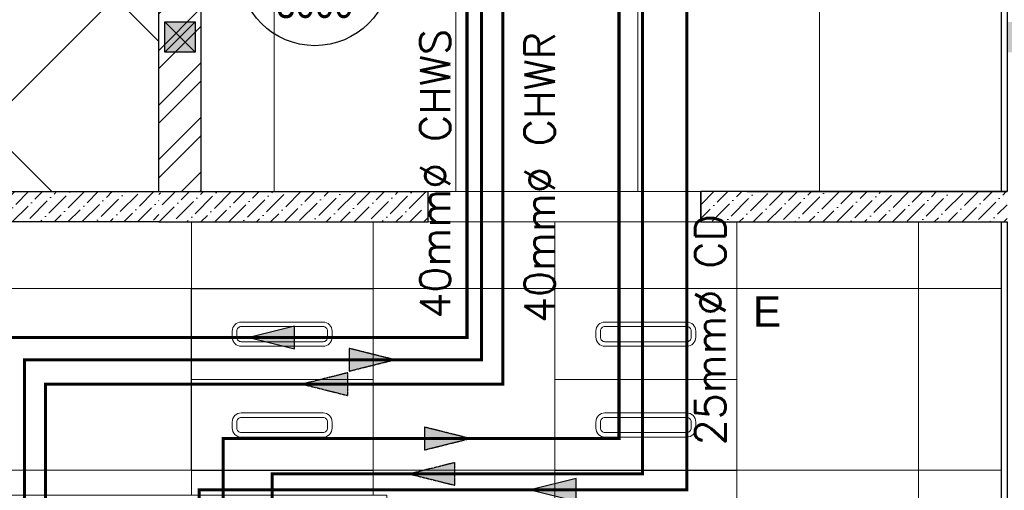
# Model space of a CAD drawing. Header units: millimetres. Extents: x -1469 to 52323, y -1368 to 13830.
# Tile 31 of 85: x 13991 to 17241, y 2534 to 4087. Entities that reach past the tile are written whole.
import ezdxf
from ezdxf.enums import TextEntityAlignment as Align

# ---------------------------------------------------------------- set-up
doc = ezdxf.new("R2010")
doc.units = ezdxf.units.MM
for name, pattern in [('( Hidden )', [0.375, 0.25, -0.125]), ('CENTER', [2, 1.25, -0.25, 0.25, -0.25]), ('PHANTOM', [2.5, 1.25, -0.25, 0.25, -0.25, 0.25, -0.25])]:
    doc.linetypes.add(name, pattern=pattern)
for name, color, linetype, lineweight in [('a- flr dim 02', 1, 'Continuous', 30), ('A-GA DIM', 1, 'Continuous', 5), ('A-LIGHT', 1, 'Continuous', 5), ('A-LINTEL', 252, '( Hidden )', 0), ('A-Wall & Column', 2, 'Continuous', 0)]:
    doc.layers.add(name, color=color, linetype=linetype, lineweight=lineweight)
for name, color, linetype, lineweight, true_color in [('A-100MM', 7, 'Continuous', 0, 0xff5c5c), ('A-CEILING-01', 7, 'Continuous', 5, 0xd56ca8), ('A-CEILING-04', 7, 'Continuous', 5, 0x2776bb), ('A-CEILING-05', 7, 'Continuous', 5, 0x139b48), ('M-MEP-ELLG-LIGHT', 5, 'Continuous', 15, 0x0000ff)]:
    doc.layers.add(name, color=color, linetype=linetype, lineweight=lineweight, true_color=true_color)
for name, color, linetype, true_color in [('A-140MM', 7, 'Continuous', 0x9f7fff), ('A-COLOUMN', 5, 'Continuous', 0x0000ff), ('ACMV-CD-PIPE', 3, 'Continuous', 0x00ff00), ('ACMV-CHWR-PIPE', 7, 'Continuous', 0xa5527c), ('ACMV-CHWS-PIPE', 7, 'Continuous', 0xdf7fff), ('ACMV-EQP-DX', 30, 'Continuous', 0xff7f00), ('RCP LAYOUT', 9, 'Continuous', 0x808080)]:
    doc.layers.add(name, color=color, linetype=linetype, true_color=true_color)
for name, color, linetype in [('ACMV-CD-PIPE-TEXT', 7, 'Continuous'), ('ACMV-MEPF_General Text', 7, 'Continuous'), ('ACMV-PIPE-TEXT', 7, 'Continuous'), ('Legend', 7, 'Continuous')]:
    doc.layers.add(name, color=color, linetype=linetype)
doc.styles.add('Arial Narrow', font='ARIALN.TTF')
doc.styles.get("Standard").update_dxf_attribs({"font": 'arial.ttf'})

# ---------------------------------------------------------------- blocks, each defined once
blk = doc.blocks.new('A$C81f607aa')
at = {"layer": 'A-100MM', "true_color": 0x808080, "transparency": 33554687}
h = blk.add_hatch(dxfattribs=at)
h.set_pattern_fill('ANSI36', color=8, scale=260)
h.set_pattern_definition([(45, (451552.75, 161833.772), (17.2357278, 63.1976686), [81.25, -16.25, 0, -16.25])])
h.paths.add_polyline_path([(-750, 3420), (-1592, 3420), (-1592, 3520), (-750, 3520)])
h = blk.add_hatch(dxfattribs=at)
h.set_pattern_fill('ANSI36', color=8, scale=260)
h.set_pattern_definition([(45, (0, 0), (17.23573, 63.19767), [81.25, -16.25, 0, -16.25])])
h.paths.add_polyline_path([(138.8, 3420), (138.8, 3520), (-750, 3520), (-750, 3420)])
h = blk.add_hatch(dxfattribs=at)
h.set_pattern_fill('ANSI36', color=8, scale=260)
h.set_pattern_definition([(45, (451552.75, 162145.904), (17.2357278, 63.1976686), [81.25, -16.25, 0, -16.25])])
h.paths.add_polyline_path([(2050, 3520), (1038.8, 3520), (1038.8, 3420), (2050, 3420)])
at = {"layer": 'A-140MM', "lineweight": 0, "true_color": 0x808080}
h = blk.add_hatch(dxfattribs=at)
h.set_pattern_fill('ANSI32', color=8, scale=340)
h.set_pattern_definition([(45, (451552.75, 162145.9), (-90.156115, 90.156115), []), (45, (451612.86, 162145.9), (-90.156115, 90.156115), [])])
h.paths.add_polyline_path([(-610, 5920), (-750, 5920), (-750, 3520), (-610, 3520)])
h.paths.add_polyline_path([(-610, 8540), (-750, 8540), (-750, 6920), (-610, 6920)])
h.paths.add_polyline_path([(-750, 9370), (-610, 9370), (-610, 9520), (-750, 9520)])
at = {"layer": 'a- flr dim 02', "color": 8, "lineweight": -3, "true_color": 0x808080}
blk.add_lwpolyline([(2050, 9520), (2050, 3520), (1038.8, 3520), (1038.8, 3420), (2050, 3420), (2050, 2170)], dxfattribs=at)
at = {"layer": 'A-LINTEL', "color": 8, "lineweight": 0, "ltscale": 8, "true_color": 0x808080}
for points in [[(1038.8, 3520), (138.8, 3520)], [(138.8, 3420), (1038.8, 3420)]]:
    blk.add_lwpolyline(points, dxfattribs=at)
at = {"layer": 'A-Wall & Column', "color": 8, "lineweight": -3, "true_color": 0x808080}
for p, q in [((-750, 3520), (-750, 9620)), ((-610, 3520), (-610, 9520)), ((2030, 9520), (2030, 3520)), ((-750, 3520), (138.8, 3520)), ((138.8, 3420), (138.8, 3520)), ((1038.8, 3420), (1038.8, 3520)), ((1190.9, 3520), (2050, 3520)), ((-750, 3420), (138.8, 3420)), ((1190.9, 3420), (2050, 3420)), ((2030, 3420), (2030, 2170))]:
    blk.add_line(p, q, dxfattribs=at)
blk.add_lwpolyline([(-750, 3420), (-1592, 3420), (-1592, 3520), (-750, 3520)], dxfattribs=at)
blk = doc.blocks.new('LIGHT-600X600MM')
at = {"color": 0}
blk.add_line((300, 0), (-300, 0), dxfattribs=at)
blk.add_lwpolyline([(-300, 300), (-300, -300), (300, -300), (300, 300)], close=True, dxfattribs=at)
for points in [[(-165, 160), (-165, 140, 0.414214), (-135, 110), (135, 110, 0.414214), (165, 140), (165, 160, 0.414214), (135, 190), (-135, 190, 0.414214)], [(-150, 160), (-150, 140, 0.414214), (-135, 125), (135, 125, 0.414214), (150, 140), (150, 160, 0.414214), (135, 175), (-135, 175, 0.414214)], [(-165, -160), (-165, -140, -0.414214), (-135, -110), (135, -110, -0.414214), (165, -140), (165, -160, -0.414214), (135, -190), (-135, -190, -0.414214)], [(-150, -160), (-150, -140, -0.414214), (-135, -125), (135, -125, -0.414214), (150, -140), (150, -160, -0.414214), (135, -175), (-135, -175, -0.414214)]]:
    blk.add_lwpolyline(points, format="xyb", close=True, dxfattribs=at)
blk.add_attdef('E', text='', height=100).set_placement((400, 250), align=Align.MIDDLE_CENTER)
blk = doc.blocks.new('A$C98a85b24')
at = {"layer": 'M-MEP-ELLG-LIGHT', "color": 8, "true_color": 0x808080}
blk.add_blockref('LIGHT-600X600MM', (10667, 2899.7), dxfattribs=at)
ref = blk.add_blockref('LIGHT-600X600MM', (11867.4, 2899.8), dxfattribs=at)
ref.add_attrib('E', 'E', dxfattribs={"layer": '0', "color": 0, "height": 100}).set_placement((12267.4, 3124.8), align=Align.MIDDLE_CENTER)
blk = doc.blocks.new('A$C4c94997f')
at = {"true_color": 0x808080}
h = blk.add_hatch(color=8, dxfattribs=at)
h.dxf.hatch_style = 1
h.paths.add_polyline_path([(-2880, 0), (-2780, 0), (-2780, -100), (-2880, -100)])
h.paths.add_polyline_path([(-100, 0), (0, 0), (0, -100), (-100, -100)])
h.paths.add_polyline_path([(-2880, -1812), (-2780, -1812), (-2780, -1912), (-2880, -1912)])
h.paths.add_polyline_path([(-2880, -3630), (-2780, -3630), (-2780, -3730), (-2880, -3730)])
h.paths.add_polyline_path([(-2880, -5440), (-2780, -5440), (-2780, -5540), (-2880, -5540)])
h.paths.add_polyline_path([(-2148, -7250), (-2048, -7250), (-2048, -7350), (-2148, -7350)])
h.paths.add_polyline_path([(-100, -7250), (0, -7250), (0, -7350), (-100, -7350)])
h.paths.add_polyline_path([(-100, -5440), (0, -5440), (0, -5540), (-100, -5540)])
h.paths.add_polyline_path([(-100, -3630), (0, -3630), (0, -3730), (-100, -3730)])
h.paths.add_polyline_path([(-100, -1812), (0, -1812), (0, -1912), (-100, -1912)])
at = {"layer": 'A-COLOUMN', "color": 8, "true_color": 0x808080}
for p, q in [((-2780, -5440), (-2880, -5540)), ((-2880, -5440), (-2780, -5540))]:
    blk.add_line(p, q, dxfattribs=at)
blk.add_lwpolyline([(-2880, -5440), (-2780, -5440), (-2780, -5540), (-2880, -5540)], close=True, dxfattribs=at)
blk = doc.blocks.new('A$C256bf26b')
at = {"layer": 'A-CEILING-01', "true_color": 0x808080}
h = blk.add_hatch(dxfattribs=at)
h.set_pattern_fill('ANSI37', color=8, scale=2000)
h.set_pattern_definition([(45, (0, 0), (-176.7767, 176.7767), []), (135, (0, 0), (-176.7767, -176.7767), [])])
edge = h.paths.add_edge_path()
edge.add_line((17350, 13380), (12020, 13380))
edge.add_line((12020, 13380), (12020, 13280))
edge.add_line((12020, 13280), (11820, 13280))
edge.add_line((11820, 13280), (11820, 13380))
edge.add_line((11820, 13380), (6090, 13380))
edge.add_line((6090, 13380), (6090, 13280))
edge.add_line((6090, 13280), (5890, 13280))
edge.add_line((5890, 13280), (5890, 13380))
edge.add_line((5890, 13380), (350, 13380))
edge.add_line((350, 13380), (200, 13380))
edge.add_line((200, 13380), (200, 4520))
edge.add_line((200, 4520), (650, 4520))
edge.add_line((650, 4520), (650, 4220))
edge.add_line((650, 4220), (200, 4220))
edge.add_line((200, 4220), (200, 3270))
edge.add_line((200, 3270), (3945, 3270))
edge.add_line((3945, 3270), (3945, 3920))
edge.add_line((3945, 3920), (6135, 3920))
edge.add_line((6135, 3920), (6135, 3270))
edge.add_line((6135, 3270), (9805, 3270))
edge.add_line((9805, 3270), (9805, 3070))
edge.add_line((9805, 3070), (10125.7, 3070))
edge.add_line((10125.7, 3070), (10125.7, 3423))
edge.add_line((10125.7, 3423), (11242.1, 4539.4))
edge.add_line((11242.1, 4539.4), (10770.1, 5011.3))
edge.add_line((10770.1, 5011.3), (11904.4, 6145.6))
edge.add_line((11904.4, 6145.6), (14298.8, 8540))
edge.add_line((14298.8, 8540), (14450, 8540))
edge.add_line((14450, 8540), (14450, 9620))
edge.add_line((14450, 9620), (14450, 12330))
edge.add_arc((15200, 12330), 750, 90, 180, ccw=False)
edge.add_line((15200, 13080), (17350, 13080))
edge.add_line((17350, 13080), (17350, 13380))
h.paths.add_polyline_path([(5890.1, 11294.2), (6090.1, 11294.2), (6090.1, 11094.2), (5890.1, 11094.2)], flags=16)
h.paths.add_polyline_path([(5890.1, 9330), (6090.1, 9330), (6090.1, 9130), (5890.1, 9130)], flags=16)
h.paths.add_polyline_path([(5890, 8418.4), (6090, 8418.4), (6090, 8218.4), (5890, 8218.4)], flags=16)
h.paths.add_polyline_path([(5890, 6030), (6090, 6030), (6090, 5830), (5890, 5830)], flags=16)
h.paths.add_polyline_path([(11820, 8418.4), (12020, 8418.4), (12020, 8218.4), (11820, 8218.4)], flags=16)
h.paths.add_polyline_path([(11820, 9330), (12020, 9330), (12020, 9130), (11820, 9130)], flags=16)
h.paths.add_polyline_path([(11820.1, 11294.2), (12020.1, 11294.2), (12020.1, 11094.2), (11820.1, 11094.2)], flags=16)
at = {"layer": 'A-CEILING-04', "true_color": 0x808080}
h = blk.add_hatch(dxfattribs=at)
h.set_pattern_fill('_USER', color=8, scale=600, angle=134.95, double=1, pattern_type=0)
h.set_pattern_definition([(134.95, (10911.55, 5011.3), (-424.634, -423.89), []), (224.95, (10911.55, 5011.3), (423.89, -424.634), [])])
h.paths.add_polyline_path([(14450, 6923.4), (14450, 7988.8), (14169.5, 8269.3), (11987.9, 6087.6), (12145.5, 5930), (11920, 5704.5), (11762.4, 5862.1), (10911.5, 5011.3), (12402.8, 3520), (14450, 3520)])
h = blk.add_hatch(dxfattribs=at)
h.set_pattern_fill('_USER', color=8, scale=600, double=1, pattern_type=0)
h.set_pattern_definition([(0, (12157, 200), (0, 600), []), (90, (12157, 200), (-600, 4e-14), [])])
h.paths.add_polyline_path([(9905, 200), (9905, 2970), (10225.7, 2970), (10225.7, 3323), (11340.4, 4441), (11802, 3977.6), (11802, 3402), (12361.4, 3402), (12361.4, 3420), (12361.4, 3402), (12361.4, 3420), (17231.2, 3420), (17228.8, 2170), (15200, 2170), (15202, 2518), (12157, 2518), (12157, 198)])
at = {"layer": 'A-CEILING-05', "true_color": 0x808080}
h = blk.add_hatch(dxfattribs=at)
h.set_pattern_fill('_USER', color=8, scale=600, double=1, pattern_type=0)
h.set_pattern_definition([(0, (17230, 9520), (0, 600), []), (90, (17230, 9520), (-600, 4e-14), [])])
h.paths.add_polyline_path([(15490.9, 3520), (14590, 3520), (14590, 9520), (17230, 9520), (17230, 3520), (16390.9, 3520)])
at = {"layer": 'A-CEILING-01', "color": 8, "true_color": 0x808080}
for points in [[(15490.9, 3520), (14590, 3520), (14590, 9520), (17230, 9520), (17230, 3520), (16390.9, 3520)], [(11802, 3977.6), (11802, 3402), (12361.4, 3402), (12361.4, 3420), (17230, 3420), (17230, 2170), (15200, 2170), (15202, 2518), (12157, 2518), (12157, 198), (9905, 200), (9905, 2970), (10225.7, 2970), (10225.7, 3323), (11338.8, 4439.4), (11802, 3977.6)]]:
    blk.add_lwpolyline(points, close=True, dxfattribs=at)
blk.add_lwpolyline([(11762.4, 5862.1), (11762.4, 5862.1), (10911.5, 5011.3), (12402.8, 3520), (14450, 3520), (14450, 6923.4), (14450, 7988.8), (14169.5, 8269.3), (11987.9, 6087.6), (12145.5, 5930), (11920, 5704.5), (11762.4, 5862.1), (11762.4, 5862.1)], dxfattribs=at)
at = {"color": 8, "true_color": 0x808080}
blk.add_blockref('A$C81f607aa', (15200, 0), dxfattribs=at)
at = {"layer": 'A-GA DIM', "color": 8, "true_color": 0x808080}
blk.add_blockref('A$C4c94997f', (17350, 9520), dxfattribs=at)
at = {"layer": 'A-LIGHT', "color": 8, "true_color": 0x808080}
blk.add_blockref('A$C98a85b24', (4190, 0), dxfattribs=at)
blk = doc.blocks.new('CD-FLOW')
at = {"layer": 'ACMV-CD-PIPE'}
h = blk.add_hatch(color=256, dxfattribs=at)
h.dxf.hatch_style = 1
h.paths.add_polyline_path([(-50, 37.5), (100, 0), (-50, -37.5)])
blk.add_lwpolyline([(-50, 37.5), (100, 0), (-50, -37.5), (-50, 37.5)], dxfattribs=at)
blk = doc.blocks.new('EQP TAG')
at = {"layer": 'Legend'}
blk.add_line((-250, 0), (250, 0), dxfattribs=at)
blk.add_circle((0, 0), 250, dxfattribs=at)
at = {"layer": 'Legend', "style": 'Arial Narrow'}
for tag, p in [('EQP_TAG', (0, 108.3)), ('CFM', (0, -108.3))]:
    blk.add_attdef(tag, text='', height=100, dxfattribs=at).set_placement(p, align=Align.MIDDLE_CENTER)

msp = doc.modelspace()

# ---------------------------------------------------------------- hatches: boundary and pattern name
at = {"layer": 'ACMV-CHWR-PIPE', "linetype": 'PHANTOM'}
h = msp.add_hatch(color=256, dxfattribs=at)
h.dxf.hatch_style = 1
h.paths.add_polyline_path([(15073.5, 2922.2), (14923.5, 2884.7), (15073.5, 2847.2)])
h = msp.add_hatch(color=256, dxfattribs=at)
h.dxf.hatch_style = 1
h.paths.add_polyline_path([(15427.3, 2625.9), (15277.3, 2588.4), (15427.3, 2550.9)])
at = {"layer": 'ACMV-CHWS-PIPE', "linetype": 'CENTER'}
h = msp.add_hatch(color=256, dxfattribs=at)
h.dxf.hatch_style = 1
h.paths.add_polyline_path([(15078.1, 2927.7), (15228.1, 2965.2), (15078.1, 3002.7)])
h = msp.add_hatch(color=256, dxfattribs=at)
h.dxf.hatch_style = 1
h.paths.add_polyline_path([(15327.3, 2667.8), (15477.3, 2705.3), (15327.3, 2742.8)])

# ---------------------------------------------------------------- linework, layer by layer
at = {"layer": 'ACMV-CD-PIPE'}
msp.add_lwpolyline([(12763, 795.7, 10, 10, 0), (12763, 881.6, 10, 10, 0), (14583, 881.5, 10, 10, 0), (14583, 2536.3, 10, 10, 0), (16193, 2535.9, 10, 10, 0), (16193, 7107.7, 10, 10, 0), (15787.8, 7108.1, 0, 0, 0)], format="xyseb", dxfattribs=at)
at = {"layer": 'ACMV-CD-PIPE', "const_width": 10}
msp.add_lwpolyline([(15467.1, 4122.4), (15467.1, 3038.3), (13907.8, 3038.3), (13907.8, 1161), (10732.8, 1161), (10732.8, 640.4)], dxfattribs=at)
at = {"layer": 'ACMV-CHWR-PIPE', "const_width": 10}
for points in [[(13122.7, 713.8), (14824.2, 713.8), (14824.2, 2588.4), (16046.8, 2588.4), (16046.8, 6891.5), (15601.5, 6891.5), (15601.5, 7171.6)], [(15585.5, 4431.7), (15585.3, 2884.7), (14076.2, 2884.7), (14076.2, 1015.9), (11093.1, 1016.8), (11093.1, 723.2)]]:
    msp.add_lwpolyline(points, dxfattribs=at)
at = {"layer": 'ACMV-CHWR-PIPE', "linetype": 'PHANTOM'}
for points in [[(15073.5, 2922.2), (14923.5, 2884.7), (15073.5, 2847.2), (15073.5, 2922.2)], [(15427.3, 2625.9), (15277.3, 2588.4), (15427.3, 2550.9), (15427.3, 2625.9)]]:
    msp.add_lwpolyline(points, dxfattribs=at)
at = {"layer": 'ACMV-CHWS-PIPE', "const_width": 10}
for points in [[(15524.8, 7172.6), (15524.8, 6795.4), (15968.8, 6795.4), (15968.8, 2705.3), (14662.5, 2705.3), (14662.5, 798.9), (12880.6, 798.9)], [(15515.3, 4431.6), (15515.1, 2965.2), (14006, 2965.2), (14006, 1096.4), (10889.2, 1096.4), (10889.2, 719.3)]]:
    msp.add_lwpolyline(points, dxfattribs=at)
at = {"layer": 'ACMV-CHWS-PIPE', "linetype": 'CENTER'}
for points in [[(15078.1, 2927.7), (15228.1, 2965.2), (15078.1, 3002.7), (15078.1, 2927.7)], [(15327.3, 2667.8), (15477.3, 2705.3), (15327.3, 2742.8), (15327.3, 2667.8)]]:
    msp.add_lwpolyline(points, dxfattribs=at)

# ---------------------------------------------------------------- block references
at = {"layer": 'ACMV-CD-PIPE-TEXT', "xscale": -1}
for p in [(14847.7, 3038.3), (15776.9, 2536.3)]:
    msp.add_blockref('CD-FLOW', p, dxfattribs=at)
at = {"layer": 'ACMV-EQP-DX'}
msp.add_blockref('EQP TAG', (14965, 4251.5), dxfattribs=at).add_auto_attribs({'EQP_TAG': 'AHU2', 'CFM': '3000'})
at = {"layer": 'RCP LAYOUT'}
msp.add_blockref('A$C256bf26b', (0, 0), dxfattribs=at)

# ---------------------------------------------------------------- texts
at = {"layer": 'ACMV-MEPF_General Text', "insert": (16270.3, 3064.2), "char_height": 100, "attachment_point": 5, "rotation": 90}
msp.add_mtext_dynamic_manual_height_columns('{\\Fromans|c0;25mm%%C CD}', width=1492.831, gutter_width=15540.7, heights=[617], dxfattribs=at)
at = {"layer": 'ACMV-PIPE-TEXT', "char_height": 100, "attachment_point": 5, "rotation": 90}
for s, insert in [('\\A1;{\\Fromans|c0;40mm%%C CHWS}', (15362, 3578.7)), ('\\A1;{\\Fromans|c0;40mm%%C CHWR}', (15706.6, 3566.7))]:
    msp.add_mtext_dynamic_manual_height_columns(s, width=1258.817, gutter_width=1, heights=[240.4], dxfattribs=dict(at, insert=insert))

doc.saveas('drawing.dxf')
